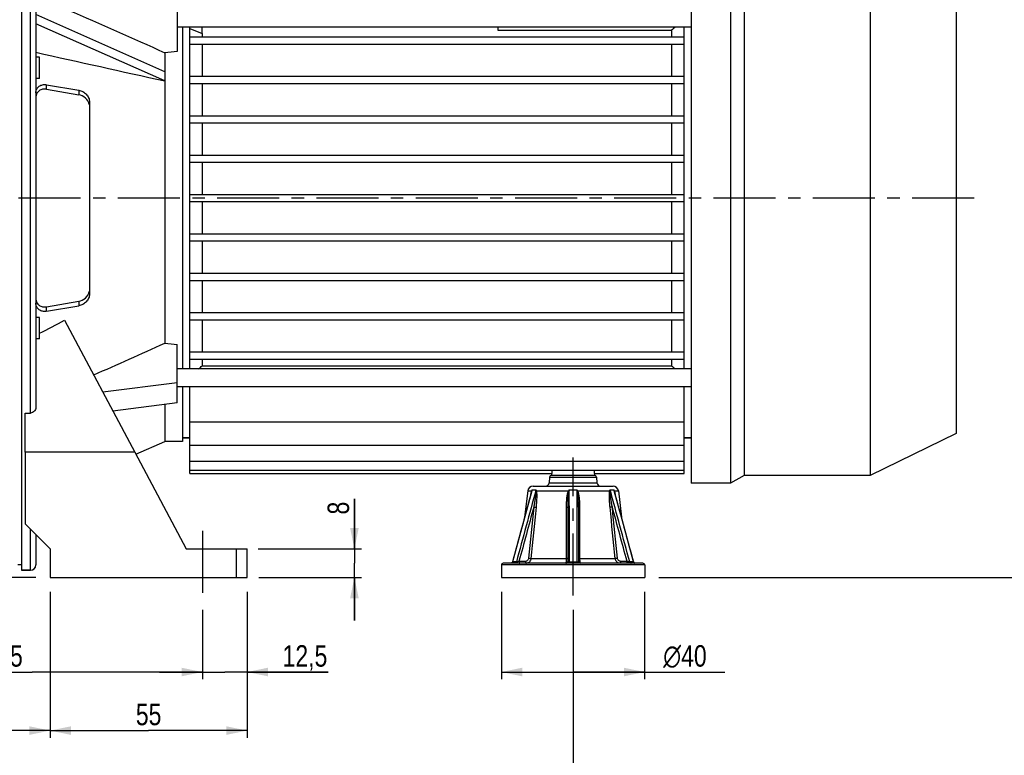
# Model space of a CAD drawing. Header units: millimetres. Extents: x 0 to 841, y 0 to 594.
# Tile 5 of 12: x 254 to 529, y 203 to 408. Entities that reach past the tile are written whole.
import ezdxf

# ---------------------------------------------------------------- set-up
doc = ezdxf.new("R2010")
doc.units = ezdxf.units.MM
doc.header["$LTSCALE"] = 46.2
doc.linetypes.add('CENTER', pattern=[0.6, 0.375, -0.075, 0.075, -0.075])
doc.layers.get('0').update_dxf_attribs({"linetype": 'CONTINUOUS'})
for name, color, linetype in [('ASSI', 7, 'CONTINUOUS'), ('GEOM', 7, 'CONTINUOUS'), ('QUOTE', 7, 'CONTINUOUS')]:
    doc.layers.add(name, color=color, linetype=linetype)
doc.styles.get("Standard").update_dxf_attribs({"font": 'txt', "width": 0.8})
doc.styles.add('TEXTSTYLE_1', font='gdt', dxfattribs={"width": 0.8})
doc.dimstyles.new('DIMSTYLE_1', dxfattribs={"dimtxt": 6, "dimasz": 5.8, "dimexe": 1, "dimexo": 2, "dimgap": 0.75, "dimtad": 1, "dimdec": 3, "dimtxsty": 'Standard', "dimblk": '_FILLED', "dimblk1": '_FILLED', "dimblk2": '_FILLED', "dimcen": 0.09, "dimadec": 3, "dimazin": 2, "dimtp": 0.5, "dimtm": 0.5, "dimtfac": 1, "dimtdec": 3, "dimtofl": 0, "dimtmove": 0, "dimatfit": 3, "dimldrblk": '_FILLED', "dimfxl": 0, "dimtolj": 1, "dimarcsym": 0})
doc.dimstyles.new('DIMSTYLE_2', dxfattribs={"dimtxt": 6, "dimasz": 5.8, "dimexe": 1, "dimexo": 2, "dimgap": 0.75, "dimtad": 1, "dimdec": 3, "dimtxsty": 'Standard', "dimblk": '_FILLED', "dimblk1": '_FILLED', "dimblk2": '_FILLED', "dimcen": 0.09, "dimadec": 3, "dimazin": 2, "dimtp": 0.2, "dimtm": 0.2, "dimtfac": 1, "dimtdec": 3, "dimtofl": 0, "dimtmove": 0, "dimatfit": 3, "dimldrblk": '_FILLED', "dimfxl": 0, "dimtolj": 1, "dimarcsym": 0})
doc.dimstyles.new('DIMSTYLE_3', dxfattribs={"dimtxt": 6, "dimasz": 5.8, "dimexe": 1, "dimexo": 2, "dimgap": 0.75, "dimtad": 1, "dimdec": 3, "dimtxsty": 'Standard', "dimblk": '_FILLED', "dimblk1": '_FILLED', "dimblk2": '_FILLED', "dimcen": 0.09, "dimadec": 3, "dimazin": 2, "dimtp": 0.3, "dimtm": 0.3, "dimtfac": 1, "dimtdec": 3, "dimtofl": 0, "dimtmove": 0, "dimatfit": 3, "dimldrblk": '_FILLED', "dimfxl": 0, "dimtolj": 1, "dimarcsym": 0})

# ---------------------------------------------------------------- blocks, each defined once
blk = doc.blocks.new('_FILLED')
at = {"color": 0, "linetype": 'ByBlock'}
blk.add_solid([(0, 0), (-1, 0.207), (-1, -0.207)], dxfattribs=at)
blk = doc.blocks.new('*D5')
at = {"layer": 'QUOTE', "color": 2, "linetype": 'Continuous'}
for p, q in [((394.75, 491.59), (563.46, 491.59)), ((561.46, 491.59), (561.46, 372.09)), ((561.46, 252.59), (561.46, 372.09)), ((432.75, 252.59), (563.46, 252.59))]:
    blk.add_line(p, q, dxfattribs=at)
at = {"layer": 'QUOTE', "color": 2, "linetype": 'Continuous', "xscale": 5.8, "yscale": 5.8, "zscale": 5.8}
for p, rotation in [((561.46, 491.59), 90), ((561.46, 252.59), 270)]:
    blk.add_blockref('_FILLED', p, dxfattribs=dict(at, rotation=rotation))
at = {"layer": 'QUOTE', "color": 2, "linetype": 'Continuous', "insert": (553.96, 372.09), "char_height": 6, "width": 19.8, "attachment_point": 2, "rotation": 90, "line_spacing_factor": 0.9}
blk.add_mtext('239', dxfattribs=at)
blk = doc.blocks.new('*D6')
at = {"layer": 'QUOTE', "color": 2, "linetype": 'Continuous'}
for p, q in [((347.71, 260.59), (347.71, 274.59)), ((347.71, 274.59), (347.71, 256.59)), ((320.83, 260.59), (349.71, 260.59)), ((347.71, 240.59), (347.71, 256.59)), ((321.02, 252.59), (349.71, 252.59)), ((347.71, 252.59), (347.71, 240.59))]:
    blk.add_line(p, q, dxfattribs=at)
at = {"layer": 'QUOTE', "color": 2, "linetype": 'Continuous', "xscale": 5.8, "yscale": 5.8, "zscale": 5.8}
for p, rotation in [((347.71, 260.59), 270), ((347.71, 252.59), 90)]:
    blk.add_blockref('_FILLED', p, dxfattribs=dict(at, rotation=rotation))
at = {"layer": 'QUOTE', "color": 2, "linetype": 'Continuous', "insert": (340.21, 270.19), "char_height": 6, "width": 6.6, "attachment_point": 1, "rotation": 90, "line_spacing_factor": 0.9}
blk.add_mtext('8', dxfattribs=at)
blk = doc.blocks.new('*D7')
at = {"layer": 'QUOTE', "color": 2, "linetype": 'Continuous'}
for p, q in [((317.75, 248.59), (317.75, 224.18)), ((305.25, 243.59), (305.25, 224.18)), ((305.25, 226.18), (293.25, 226.18)), ((293.25, 226.18), (311.5, 226.18)), ((340.36, 226.18), (311.5, 226.18)), ((317.75, 226.18), (340.36, 226.18))]:
    blk.add_line(p, q, dxfattribs=at)
at = {"layer": 'QUOTE', "color": 2, "linetype": 'Continuous', "xscale": 5.8, "yscale": 5.8, "zscale": 5.8}
blk.add_blockref('_FILLED', (305.25, 226.18), dxfattribs=at)
at = {"layer": 'QUOTE', "color": 2, "linetype": 'Continuous', "xscale": 5.8, "yscale": 5.8, "zscale": 5.8, "rotation": 180}
blk.add_blockref('_FILLED', (317.75, 226.18), dxfattribs=at)
at = {"layer": 'QUOTE', "color": 2, "linetype": 'Continuous', "insert": (327.66, 233.68), "char_height": 6, "width": 19.05, "attachment_point": 1, "line_spacing_factor": 0.9}
blk.add_mtext('12,5', dxfattribs=at)
blk = doc.blocks.new('*D8')
at = {"layer": 'QUOTE', "color": 2, "linetype": 'Continuous'}
for p, q in [((210.25, 263.08), (210.25, 224.18)), ((305.25, 243.59), (305.25, 224.18)), ((210.25, 226.18), (257.75, 226.18)), ((305.25, 226.18), (257.75, 226.18))]:
    blk.add_line(p, q, dxfattribs=at)
at = {"layer": 'QUOTE', "color": 2, "linetype": 'Continuous', "xscale": 5.8, "yscale": 5.8, "zscale": 5.8, "rotation": 180}
blk.add_blockref('_FILLED', (210.25, 226.18), dxfattribs=at)
at = {"layer": 'QUOTE', "color": 2, "linetype": 'Continuous', "xscale": 5.8, "yscale": 5.8, "zscale": 5.8}
blk.add_blockref('_FILLED', (305.25, 226.18), dxfattribs=at)
at = {"layer": 'QUOTE', "color": 2, "linetype": 'Continuous', "insert": (251.55, 233.68), "char_height": 6, "width": 13.2, "attachment_point": 2, "line_spacing_factor": 0.9}
blk.add_mtext('95', dxfattribs=at)
blk = doc.blocks.new('*D10')
at = {"layer": 'QUOTE', "color": 2, "linetype": 'Continuous'}
for p, q in [((121.25, 332.09), (121.25, 207.82)), ((262.75, 248.59), (262.75, 207.82)), ((121.25, 209.82), (192, 209.82)), ((262.75, 209.82), (192, 209.82))]:
    blk.add_line(p, q, dxfattribs=at)
at = {"layer": 'QUOTE', "color": 2, "linetype": 'Continuous', "xscale": 5.8, "yscale": 5.8, "zscale": 5.8, "rotation": 180}
blk.add_blockref('_FILLED', (121.25, 209.82), dxfattribs=at)
at = {"layer": 'QUOTE', "color": 2, "linetype": 'Continuous', "xscale": 5.8, "yscale": 5.8, "zscale": 5.8}
blk.add_blockref('_FILLED', (262.75, 209.82), dxfattribs=at)
at = {"layer": 'QUOTE', "color": 2, "linetype": 'Continuous', "insert": (192, 217.32), "char_height": 6, "width": 22.65, "attachment_point": 2, "line_spacing_factor": 0.9}
blk.add_mtext('141,5', dxfattribs=at)
blk = doc.blocks.new('*D11')
at = {"layer": 'QUOTE', "color": 2, "linetype": 'Continuous'}
for p, q in [((262.75, 248.59), (262.75, 207.82)), ((317.75, 248.59), (317.75, 207.82)), ((262.75, 209.82), (290.25, 209.82)), ((317.75, 209.82), (290.25, 209.82))]:
    blk.add_line(p, q, dxfattribs=at)
at = {"layer": 'QUOTE', "color": 2, "linetype": 'Continuous', "xscale": 5.8, "yscale": 5.8, "zscale": 5.8, "rotation": 180}
blk.add_blockref('_FILLED', (262.75, 209.82), dxfattribs=at)
at = {"layer": 'QUOTE', "color": 2, "linetype": 'Continuous', "xscale": 5.8, "yscale": 5.8, "zscale": 5.8}
blk.add_blockref('_FILLED', (317.75, 209.82), dxfattribs=at)
at = {"layer": 'QUOTE', "color": 2, "linetype": 'Continuous', "insert": (290.25, 217.32), "char_height": 6, "width": 13.2, "attachment_point": 2, "line_spacing_factor": 0.9}
blk.add_mtext('55', dxfattribs=at)
blk = doc.blocks.new('*D12')
at = {"layer": 'QUOTE', "color": 2, "linetype": 'Continuous'}
for p, q in [((408.75, 243.59), (408.75, 190.34)), ((210.25, 239.72), (210.25, 190.34)), ((210.25, 192.34), (309.5, 192.34)), ((408.75, 192.34), (309.5, 192.34))]:
    blk.add_line(p, q, dxfattribs=at)
at = {"layer": 'QUOTE', "color": 2, "linetype": 'Continuous', "xscale": 5.8, "yscale": 5.8, "zscale": 5.8, "rotation": 180}
blk.add_blockref('_FILLED', (210.25, 192.34), dxfattribs=at)
at = {"layer": 'QUOTE', "color": 2, "linetype": 'Continuous', "xscale": 5.8, "yscale": 5.8, "zscale": 5.8}
blk.add_blockref('_FILLED', (408.75, 192.34), dxfattribs=at)
at = {"layer": 'QUOTE', "color": 2, "linetype": 'Continuous', "insert": (309.5, 199.84), "char_height": 6, "width": 25.65, "attachment_point": 2, "line_spacing_factor": 0.9}
blk.add_mtext('198,5', dxfattribs=at)
blk = doc.blocks.new('*D14')
at = {"layer": 'QUOTE', "color": 2, "linetype": 'Continuous'}
for p, q in [((121.25, 385.09), (121.25, 534.45)), ((515.75, 428.39), (515.75, 534.45)), ((121.25, 532.45), (318.5, 532.45)), ((515.75, 532.45), (318.5, 532.45))]:
    blk.add_line(p, q, dxfattribs=at)
at = {"layer": 'QUOTE', "color": 2, "linetype": 'Continuous', "xscale": 5.8, "yscale": 5.8, "zscale": 5.8, "rotation": 180}
blk.add_blockref('_FILLED', (121.25, 532.45), dxfattribs=at)
at = {"layer": 'QUOTE', "color": 2, "linetype": 'Continuous', "xscale": 5.8, "yscale": 5.8, "zscale": 5.8}
blk.add_blockref('_FILLED', (515.75, 532.45), dxfattribs=at)
at = {"layer": 'QUOTE', "color": 2, "linetype": 'Continuous', "insert": (318.5, 539.95), "char_height": 6, "width": 29.85, "attachment_point": 2, "line_spacing_factor": 0.9}
blk.add_mtext('394,5', dxfattribs=at)
blk = doc.blocks.new('*D15')
at = {"layer": 'QUOTE', "color": 2, "linetype": 'Continuous'}
for p, q in [((114.66, 358.59), (76.12, 358.59)), ((78.12, 358.59), (78.12, 305.59)), ((78.12, 252.59), (78.12, 305.59)), ((258.75, 252.59), (76.12, 252.59))]:
    blk.add_line(p, q, dxfattribs=at)
at = {"layer": 'QUOTE', "color": 2, "linetype": 'Continuous', "xscale": 5.8, "yscale": 5.8, "zscale": 5.8}
for p, rotation in [((78.12, 358.59), 90), ((78.12, 252.59), 270)]:
    blk.add_blockref('_FILLED', p, dxfattribs=dict(at, rotation=rotation))
at = {"layer": 'QUOTE', "color": 2, "linetype": 'Continuous', "insert": (70.62, 305.59), "char_height": 6, "width": 16.2, "attachment_point": 2, "rotation": 90, "line_spacing_factor": 0.9}
blk.add_mtext('106', dxfattribs=at)
blk = doc.blocks.new('*D17')
at = {"layer": 'QUOTE', "color": 2, "linetype": 'Continuous'}
for p, q in [((188.75, 481.59), (59.63, 481.59)), ((61.63, 481.59), (61.63, 367.09)), ((61.63, 252.59), (61.63, 367.09)), ((258.75, 252.59), (59.63, 252.59))]:
    blk.add_line(p, q, dxfattribs=at)
at = {"layer": 'QUOTE', "color": 2, "linetype": 'Continuous', "xscale": 5.8, "yscale": 5.8, "zscale": 5.8}
for p, rotation in [((61.63, 481.59), 90), ((61.63, 252.59), 270)]:
    blk.add_blockref('_FILLED', p, dxfattribs=dict(at, rotation=rotation))
at = {"layer": 'QUOTE', "color": 2, "linetype": 'Continuous', "insert": (54.13, 367.09), "char_height": 6, "width": 19.8, "attachment_point": 2, "rotation": 90, "line_spacing_factor": 0.9}
blk.add_mtext('229', dxfattribs=at)
blk = doc.blocks.new('*D20')
at = {"layer": 'QUOTE', "color": 2, "linetype": 'Continuous'}
for p, q in [((388.75, 248.59), (388.75, 224.18)), ((428.75, 248.59), (428.75, 224.18)), ((388.75, 226.18), (408.75, 226.18)), ((428.75, 226.18), (408.75, 226.18)), ((408.75, 226.18), (451.15, 226.18))]:
    blk.add_line(p, q, dxfattribs=at)
at = {"layer": 'QUOTE', "color": 2, "linetype": 'Continuous', "xscale": 5.8, "yscale": 5.8, "zscale": 5.8, "rotation": 180}
blk.add_blockref('_FILLED', (388.75, 226.18), dxfattribs=at)
at = {"layer": 'QUOTE', "color": 2, "linetype": 'Continuous', "xscale": 5.8, "yscale": 5.8, "zscale": 5.8}
blk.add_blockref('_FILLED', (428.75, 226.18), dxfattribs=at)
at = {"layer": 'QUOTE', "color": 2, "linetype": 'Continuous', "insert": (433.95, 233.68), "char_height": 6, "width": 25.8, "attachment_point": 1, "line_spacing_factor": 0.9, "style": 'TEXTSTYLE_1'}
blk.add_mtext('{\\Fgdt;n}\\Ftxt;40', dxfattribs=at)

msp = doc.modelspace()

# ---------------------------------------------------------------- linework, layer by layer
at = {"layer": 'ASSI', "color": 7, "linetype": 'Continuous'}
for p, q in [((254.7542, 462.5916), (254.7542, 254.5916)), ((441.7542, 438.2916), (441.7542, 278.8916)), ((452.7542, 438.2916), (452.7542, 278.8916)), ((456.5647, 436.0916), (456.5647, 281.0916)), ((491.7542, 436.0916), (491.7542, 281.0916)), ((515.7542, 424.3861), (515.7542, 292.7972)), ((441.7542, 406.2962), (298.2542, 406.2962)), ((299.7542, 406.2962), (299.7542, 310.8871)), ((259.7542, 397.9466), (258.7542, 397.9466)), ((259.7542, 391.9471), (259.7542, 397.946)), ((259.7542, 391.9466), (258.7542, 391.9466)), ((259.7542, 325.2367), (258.7542, 325.2367)), ((259.7542, 319.2367), (259.7542, 325.2367)), ((266.8022, 324.446), (286.398, 287.5916)), ((259.7542, 319.2367), (258.7542, 319.2367)), ((441.7542, 310.8871), (298.2542, 310.8871)), ((441.7542, 305.8871), (298.2542, 305.8871)), ((299.7542, 305.8871), (299.7542, 290.5916)), ((255.7542, 287.5916), (255.7542, 298.5265)), ((299.7542, 291.5916), (301.7542, 291.5916)), ((439.7542, 291.5916), (441.7542, 291.5916)), ((515.7542, 292.7972), (491.7542, 281.0916)), ((286.705, 287.0142), (294.7542, 290.5916)), ((299.7542, 290.5916), (294.7542, 290.5916)), ((301.7542, 281.5916), (402.8381, 281.5916)), ((402.7542, 281.5916), (402.7542, 281.0916)), ((402.8381, 282.5324), (402.8381, 281.5916)), ((414.6702, 282.5324), (414.6702, 281.5916)), ((414.6702, 281.5916), (439.7542, 281.5916)), ((414.7542, 281.5916), (414.7542, 281.0916)), ((456.5647, 281.0916), (452.7542, 278.8916)), ((491.7542, 281.0916), (456.5647, 281.0916)), ((452.7542, 278.8916), (441.7542, 278.8916)), ((396.0999, 276.7649), (395.2466, 269.427)), ((421.4084, 276.7649), (422.2617, 269.427)), ((254.7542, 256.0916), (253.7542, 256.0916)), ((388.7542, 256.0916), (388.7542, 252.5916)), ((428.7542, 256.0916), (428.7542, 252.5916)), ((254.7542, 254.5916), (257.2542, 254.5916)), ((388.7542, 252.5916), (428.7542, 252.5916))]:
    msp.add_line(p, q, dxfattribs=at)
at = {"layer": 'ASSI', "color": 2, "linetype": 'CENTER'}
for p, q in [((520.7542, 358.5916), (118.6562, 358.5916)), ((408.7542, 247.5916), (408.7542, 286.0916)), ((305.2542, 265.5916), (305.2542, 247.5916))]:
    msp.add_line(p, q, dxfattribs=at)
at = {"layer": 'ASSI', "color": 7, "linetype": 'Continuous'}
msp.add_arc((-93.7244, 1011.5767), 775.9691, 297.0991646, 297.6852821, dxfattribs=at)
at = {"layer": 'GEOM', "color": 9, "linetype": 'Continuous'}
for p, q in [((257.2542, 298.5265), (257.2542, 462.5916)), ((261.7542, 388.9705), (261.7542, 390.2268)), ((270.7542, 388.6961), (270.7542, 387.4397)), ((261.7542, 326.9565), (261.7542, 328.2128)), ((270.7542, 329.7435), (270.7542, 328.4872)), ((402.2142, 280.6352), (415.2941, 280.6352)), ((402.0716, 279.0045), (415.4368, 279.0045)), ((396.0999, 276.7649), (397.2049, 276.7649)), ((397.1946, 276.4187), (397.3634, 277.0399)), ((397.3634, 277.0399), (398.4028, 277.0399)), ((398.5008, 276.7649), (407.4583, 276.7649)), ((407.7148, 277.0399), (409.7935, 277.0399)), ((410.0501, 276.7649), (419.0075, 276.7649)), ((419.1055, 277.0399), (420.1449, 277.0399)), ((420.1449, 277.0399), (420.3133, 276.4202)), ((420.3034, 276.7649), (421.4084, 276.7649)), ((257.2542, 254.5916), (257.2542, 266.0916)), ((314.7542, 252.5916), (314.7542, 260.5916)), ((428.7542, 256.0916), (388.7542, 256.0916)), ((392.9319, 256.9422), (391.9059, 256.9422)), ((395.4635, 257.0916), (393.6627, 257.0916)), ((396.9747, 257.9184), (406.8189, 257.9184)), ((407.7283, 256.9422), (409.7801, 256.9422)), ((410.6894, 257.9184), (420.5336, 257.9184)), ((423.8457, 257.0916), (422.0449, 257.0916)), ((425.6024, 256.9422), (424.5764, 256.9422))]:
    msp.add_line(p, q, dxfattribs=at)
at = {"layer": 'GEOM', "color": 7, "linetype": 'Continuous'}
for p, q in [((258.7542, 461.0916), (258.7542, 300.0956)), ((298.2542, 415.6768), (298.2542, 399.492)), ((294.7883, 393.876), (258.7542, 409.8907)), ((294.7883, 391.2779), (258.7542, 407.2926)), ((301.7542, 310.8871), (301.7542, 406.2962)), ((301.7542, 405.9678), (305.2183, 404.5536)), ((305.2116, 404.5536), (305.2045, 406.2962)), ((305.2116, 404.5536), (305.2183, 403.5916)), ((387.7542, 406.2962), (387.7542, 405.4958)), ((387.7542, 405.4958), (436.2901, 405.4958)), ((436.2901, 405.4958), (436.2901, 403.5916)), ((439.7542, 310.8871), (439.7542, 406.2962)), ((301.7542, 403.5916), (439.7542, 403.5916)), ((301.7542, 401.5916), (439.7542, 401.5916)), ((305.2183, 401.5916), (305.2183, 392.5916)), ((436.2901, 401.5916), (436.2901, 392.5916)), ((294.7542, 399.1768), (294.7674, 393.8822)), ((294.7674, 391.2845), (294.7542, 318.0065)), ((301.7542, 392.5916), (439.7542, 392.5916)), ((301.7542, 390.5916), (439.7542, 390.5916)), ((305.2183, 390.5916), (305.2183, 381.5916)), ((436.2901, 390.5916), (436.2901, 381.5916)), ((261.7542, 390.2268), (270.7542, 388.6961)), ((261.7542, 388.9705), (270.7542, 387.4397)), ((273.7542, 385.3919), (273.7542, 331.7914)), ((301.7542, 381.5916), (439.7542, 381.5916)), ((301.7542, 379.5916), (439.7542, 379.5916)), ((305.2183, 379.5916), (305.2183, 370.5916)), ((436.2901, 379.5916), (436.2901, 370.5916)), ((301.7542, 370.5916), (439.7542, 370.5916)), ((301.7542, 368.5916), (439.7542, 368.5916)), ((305.2183, 368.5916), (305.2183, 359.5916)), ((436.2901, 368.5916), (436.2901, 359.5916)), ((301.7542, 359.5916), (439.7542, 359.5916)), ((301.7542, 357.5916), (439.7542, 357.5916)), ((305.2183, 357.5916), (305.2183, 348.5916)), ((436.2901, 357.5916), (436.2901, 348.5916)), ((301.7542, 348.5916), (439.7542, 348.5916)), ((301.7542, 346.5916), (439.7542, 346.5916)), ((305.2183, 346.5916), (305.2183, 337.5916)), ((436.2901, 346.5916), (436.2901, 337.5916)), ((301.7542, 337.5916), (439.7542, 337.5916)), ((301.7542, 335.5916), (439.7542, 335.5916)), ((305.2183, 335.5916), (305.2183, 326.5916)), ((436.2901, 335.5916), (436.2901, 326.5916)), ((261.7542, 328.2128), (270.7542, 329.7435)), ((261.7542, 326.9565), (270.7542, 328.4872)), ((301.7542, 326.5916), (439.7542, 326.5916)), ((301.7542, 324.5916), (439.7542, 324.5916)), ((305.2183, 324.5916), (305.2183, 315.5916)), ((436.2901, 324.5916), (436.2901, 315.5916)), ((298.2542, 301.3487), (298.2542, 317.6913)), ((301.7542, 315.5916), (439.7542, 315.5916)), ((301.7542, 313.5916), (439.7542, 313.5916)), ((305.2183, 313.5916), (305.2183, 311.6875)), ((436.2901, 313.5916), (436.2901, 311.6875)), ((305.2183, 311.6875), (436.2901, 311.6875)), ((277.4407, 304.4379), (298.2542, 307.0917)), ((301.7542, 281.5916), (301.7542, 305.8871)), ((439.7542, 281.5916), (439.7542, 305.8871)), ((298.2542, 301.3487), (280.2986, 299.0629)), ((294.7542, 300.9031), (294.7542, 290.5916)), ((255.7542, 298.5265), (257.2542, 298.5265)), ((301.7542, 296.1096), (439.7542, 296.1096)), ((301.7542, 291.5916), (299.7542, 291.5916)), ((441.7542, 291.5916), (439.7542, 291.5916)), ((301.7542, 289.5047), (439.7542, 289.5047)), ((286.398, 287.5916), (255.7542, 287.5916)), ((255.7542, 287.5916), (255.7542, 267.5916)), ((286.398, 287.5916), (300.7542, 260.5916)), ((301.7542, 285.1069), (439.7542, 285.1069)), ((301.7542, 282.5324), (439.7542, 282.5324)), ((402.2142, 280.6352), (402.0716, 279.0045)), ((414.796, 281.0916), (402.7123, 281.0916)), ((415.2941, 280.6352), (415.4368, 279.0045)), ((397.5899, 278.0916), (419.9184, 278.0916)), ((397.1522, 276.4327), (391.859, 256.9606)), ((420.7056, 275.1485), (420.3564, 276.4319)), ((421.8364, 270.9911), (420.7056, 275.1485)), ((407.2542, 272.247), (407.2542, 257.0916)), ((410.2542, 272.247), (410.2542, 257.0916)), ((422.4325, 268.7988), (421.8364, 270.9911)), ((262.7542, 260.5916), (255.7542, 267.5916)), ((425.6493, 256.9606), (422.4302, 268.807)), ((258.7542, 264.5916), (258.7542, 256.0924)), ((262.7542, 260.5916), (262.7542, 252.5916)), ((300.7542, 260.5916), (317.7542, 260.5916)), ((317.7542, 252.5916), (317.7542, 260.5916)), ((428.2542, 256.5916), (389.2542, 256.5916)), ((391.4252, 256.594), (391.3765, 256.5917)), ((391.859, 256.9606), (391.8445, 256.9157)), ((257.2542, 254.5916), (254.7542, 254.5916)), ((262.7542, 252.5916), (317.7542, 252.5916))]:
    msp.add_line(p, q, dxfattribs=at)
for points in [[(391.8445, 256.9157), (391.8243, 256.8693), (391.7996, 256.8252), (391.7705, 256.7838), (391.7373, 256.7455), (391.7005, 256.7108), (391.6603, 256.68), (391.6173, 256.6534), (391.5718, 256.6314), (391.5243, 256.614), (391.4752, 256.6015), (391.4252, 256.594)], [(425.684, 256.8693), (425.6638, 256.9157), (425.6493, 256.9606)], [(425.9841, 256.614), (425.9366, 256.6314), (425.8911, 256.6534), (425.848, 256.68), (425.8079, 256.7108), (425.771, 256.7455), (425.7379, 256.7838), (425.7088, 256.8252), (425.684, 256.8693)], [(426.1318, 256.5917), (426.0832, 256.594), (426.0331, 256.6015), (425.9841, 256.614)]]:
    msp.add_lwpolyline(points, dxfattribs=at)
for centre, radius, start, end in [((641.086, 149.5241), 327.8153, 128.437842, 128.662345), ((339.8115, 392.5834), 45.0535, 178.34775, 181.65225), ((-406.9642, 1869.0276), 1702.3734, 293.6124125, 294.3431136), ((100.4223, 567.6592), 327.8153, 308.437842, 308.662345), ((641.086, 567.6592), 327.8153, 231.337655, 231.562158), ((402.7123, 280.5916), 0.5, 90, 175), ((414.796, 280.5916), 0.5, 5, 90), ((397.5899, 276.5916), 1.5, 90, 173.367485), ((401.0754, 279.0916), 1, 270, 355), ((416.433, 279.0916), 1, 185, 270), ((419.9185, 276.5916), 1.5, 6.632515, 90), ((257.2542, 256.0916), 1.5, 270, 360), ((389.2542, 256.0916), 0.5, 90, 180), ((406.7542, 257.0916), 0.5, 269.996915, 360), ((410.7542, 257.0917), 0.5, 180.001988, 270), ((428.2542, 256.0916), 0.5, 0, 90)]:
    msp.add_arc(centre, radius, start, end, dxfattribs=at)
at = {"layer": 'GEOM', "color": 9, "linetype": 'Continuous'}
for centre, radius, start, end in [((401.1692, 275.3708), 4.1557, 156.318322, 161.607149), ((402.7951, 276.8161), 4.398, 177.082862, 181.74716), ((413.3355, 271.5411), 7.8632, 135.628084, 138.368953), ((412.9757, 284.7948), 9.7428, 235.506908, 236.375811), ((404.1734, 271.5417), 7.8624, 41.630912, 44.372051), ((403.3709, 286.5102), 11.8145, 303.708505, 304.425744), ((416.3392, 275.3708), 4.1556, 18.39278, 23.681746), ((410.6099, 274.02), 10.0845, 13.176023, 13.862117), ((393.7131, 257.7772), 1.1856, 270.01739, 275.236825)]:
    msp.add_arc(centre, radius, start, end, dxfattribs=at)
at = {"layer": 'GEOM', "color": 7, "linetype": 'Continuous'}
for major_axis, start_param, end_param in [((764.9759, 18.184), 2.22553929, 2.23132941), ((764.9759, -18.184), -2.23132941, -2.22553929)]:
    msp.add_ellipse((765.3258, 358.5916), major_axis=major_axis, ratio=0.08565446, start_param=start_param, end_param=end_param, dxfattribs=at)
for points, knots in [([(258.7542, 415.0051), (261.7661, 413.7112), (273.802, 408.5173), (285.7996, 403.2335), (294.7542, 399.1768)], [0, 0, 0, 0, 0.25007012, 1, 1, 1, 1]), ([(258.7542, 387.9449), (258.7542, 388.3125), (258.9105, 389.0439), (259.637, 389.8817), (260.6556, 390.2945), (261.3914, 390.2885), (261.7542, 390.2268)], [0, 0, 0, 0, 0.25643287, 0.49913021, 0.7433458, 1, 1, 1, 1]), ([(261.7542, 388.9705), (261.3915, 389.0322), (260.6556, 389.0381), (259.637, 388.6254), (258.9105, 387.7873), (258.7542, 387.0555), (258.7542, 386.6877)], [0, 0, 0, 0, 0.25658967, 0.50076079, 0.74348054, 1, 1, 1, 1]), ([(270.7542, 388.6961), (271.1393, 388.6306), (271.9062, 388.3599), (272.8786, 387.6157), (273.5702, 386.596), (273.7542, 385.7868), (273.7542, 385.3919)], [0, 0, 0, 0, 0.24414115, 0.49795251, 0.75324806, 1, 1, 1, 1]), ([(273.6935, 384.707), (273.5488, 385.3974), (272.7568, 386.6714), (271.4347, 387.324), (270.7542, 387.4397)], [0, 0, 0, 0, 0.50539286, 1, 1, 1, 1]), ([(258.7542, 330.4955), (258.7542, 330.1277), (258.9105, 329.3959), (259.6371, 328.5578), (260.6557, 328.1451), (261.3915, 328.1511), (261.7542, 328.2128)], [0, 0, 0, 0, 0.25655468, 0.49928127, 0.74343063, 1, 1, 1, 1]), ([(270.7542, 329.7435), (271.4347, 329.8593), (272.7568, 330.5118), (273.5488, 331.7859), (273.6935, 332.4763)], [0, 0, 0, 0, 0.49460714, 1, 1, 1, 1]), ([(273.7542, 331.7914), (273.7542, 331.3965), (273.5701, 330.5872), (272.8784, 329.5674), (271.906, 328.8233), (271.1393, 328.5527), (270.7542, 328.4872)], [0, 0, 0, 0, 0.24678661, 0.5021005, 0.75588508, 1, 1, 1, 1]), ([(261.7542, 326.9565), (261.3914, 326.8948), (260.6556, 326.8888), (259.6371, 327.3015), (258.9106, 328.1393), (258.7542, 328.8707), (258.7542, 329.2384)], [0, 0, 0, 0, 0.25664517, 0.50085443, 0.74356065, 1, 1, 1, 1]), ([(258.7542, 300.0956), (258.7542, 299.9041), (258.6857, 299.5135), (258.3775, 298.9952), (257.88, 298.6195), (257.4631, 298.5265), (257.2542, 298.5265)], [0, 0, 0, 0, 0.23988114, 0.48473008, 0.73839267, 1, 1, 1, 1])]:
    msp.add_open_spline(points, degree=3, knots=knots, dxfattribs=at)
msp.add_open_spline([(258.7542, 399.2859), (270.7655, 396.6163), (282.777, 393.9477), (294.7883, 391.2779)], degree=3, dxfattribs=at)
at = {"layer": 'GEOM', "color": 9, "linetype": 'Continuous'}
for points in [[(391.9059, 256.9422), (393.6682, 263.4345), (395.4307, 269.9268), (397.1946, 276.4187)], [(398.4028, 277.0399), (396.5759, 270.3416), (394.7534, 263.642), (392.9319, 256.9422)], [(407.7283, 256.9422), (407.7253, 263.6414), (407.7216, 270.3407), (407.7148, 277.0399)], [(409.7935, 277.0399), (409.7867, 270.3407), (409.7831, 263.6414), (409.7801, 256.9422)], [(424.5764, 256.9422), (422.7549, 263.642), (420.9324, 270.3416), (419.1055, 277.0399)], [(420.3133, 276.4202), (422.0773, 269.9278), (423.8401, 263.435), (425.6024, 256.9422)], [(397.7816, 272.247), (396.4078, 267.1955), (395.035, 262.1436), (393.6627, 257.0916)], [(397.7816, 272.247), (397.2974, 267.4901), (396.8138, 262.7331), (396.3307, 257.9761)], [(398.4208, 272.1893), (397.9384, 267.4323), (397.4565, 262.6754), (396.9747, 257.9184)], [(406.8268, 272.1893), (406.8238, 267.4323), (406.8212, 262.6753), (406.8189, 257.9184)], [(410.6894, 257.9184), (410.6871, 262.6753), (410.6845, 267.4323), (410.6816, 272.1893)], [(420.5336, 257.9184), (420.0519, 262.6754), (419.5699, 267.4323), (419.0875, 272.1893)], [(421.1777, 257.9761), (420.6945, 262.7331), (420.2109, 267.4901), (419.7267, 272.247)], [(423.8457, 257.0916), (422.4734, 262.1436), (421.1006, 267.1955), (419.7267, 272.247)]]:
    msp.add_open_spline(points, degree=3, dxfattribs=at)
for points, knots in [([(396.9575, 275.7172), (396.9673, 275.772), (397.0072, 275.9895), (397.0519, 276.2062), (397.0906, 276.3669)], [0, 0, 0, 0, 0.25215267, 1, 1, 1, 1]), ([(397.0906, 276.3669), (397.1072, 276.4356), (397.1405, 276.5696), (397.1805, 276.702), (397.2049, 276.7649)], [0, 0, 0, 0, 0.51159423, 1, 1, 1, 1]), ([(397.1521, 276.4327), (397.1691, 276.4957), (397.1925, 276.5792), (397.219, 276.6617), (397.2258, 276.682)], [0, 0, 0, 0, 0.75235809, 1, 1, 1, 1]), ([(397.2049, 276.7649), (397.2159, 276.7886), (397.2628, 276.8835), (397.3181, 276.9743), (397.3634, 277.0399)], [0, 0, 0, 0, 0.24653952, 1, 1, 1, 1]), ([(397.2258, 276.682), (397.226, 276.6886), (397.2245, 276.7173), (397.2148, 276.7451), (397.2049, 276.7649)], [0, 0, 0, 0, 0.2299298, 1, 1, 1, 1]), ([(398.3992, 276.682), (398.4023, 276.592), (398.3945, 276.4098), (398.3733, 276.1361), (398.346, 275.8599), (398.3028, 275.4902), (398.2417, 275.0271), (398.1601, 274.4714), (398.0725, 273.9152), (397.9489, 273.1732), (397.8499, 272.6174), (397.7816, 272.247)], [0, 0, 0, 0, 0.06029516, 0.12185888, 0.18380546, 0.24607178, 0.37105171, 0.49643541, 0.62207897, 0.74791245, 1, 1, 1, 1]), ([(398.3991, 276.6821), (398.4088, 276.6884), (398.4449, 276.7132), (398.4787, 276.7416), (398.5011, 276.7648)], [0, 0, 0, 0, 0.26416814, 1, 1, 1, 1]), ([(398.4028, 277.0399), (398.4093, 277.0174), (398.4376, 276.9243), (398.4721, 276.833), (398.5008, 276.7649)], [0, 0, 0, 0, 0.24063524, 1, 1, 1, 1]), ([(398.5008, 276.7649), (398.5275, 276.6806), (398.556, 276.5006), (398.5843, 276.2276), (398.6023, 275.9465), (398.6115, 275.5663), (398.6113, 275.087), (398.5935, 274.5097), (398.5642, 273.9305), (398.5119, 273.1563), (398.46, 272.576), (398.4208, 272.1893)], [0, 0, 0, 0, 0.0577977, 0.1183479, 0.17963631, 0.24176538, 0.3668885, 0.49283072, 0.61924131, 0.74596349, 1, 1, 1, 1]), ([(407.4583, 276.7649), (407.4025, 276.6852), (407.3222, 276.5054), (407.2273, 276.2301), (407.151, 275.9483), (407.0728, 275.568), (406.9941, 275.0891), (406.9283, 274.5109), (406.8808, 273.9313), (406.8386, 273.1576), (406.827, 272.5765), (406.8268, 272.1893)], [0, 0, 0, 0, 0.06269372, 0.12546922, 0.18799154, 0.250597, 0.37564311, 0.50062945, 0.62555008, 0.75041783, 1, 1, 1, 1]), ([(407.5808, 276.682), (407.5486, 276.5945), (407.5049, 276.4123), (407.4562, 276.1373), (407.4178, 275.8607), (407.377, 275.4911), (407.338, 275.0282), (407.3046, 274.4721), (407.2809, 273.9158), (407.2598, 273.1742), (407.2542, 272.6178), (407.2542, 272.247)], [0, 0, 0, 0, 0.06279718, 0.12549968, 0.18809439, 0.25067271, 0.37572226, 0.5006911, 0.62559445, 0.75044351, 1, 1, 1, 1]), ([(407.7148, 277.0399), (407.7034, 277.0105), (407.6578, 276.8915), (407.6133, 276.7721), (407.5808, 276.682)], [0, 0, 0, 0, 0.24804047, 1, 1, 1, 1]), ([(409.9275, 276.682), (409.9167, 276.7122), (409.873, 276.8319), (409.8279, 276.951), (409.7935, 277.0399)], [0, 0, 0, 0, 0.25182978, 1, 1, 1, 1]), ([(410.2542, 272.247), (410.2542, 272.6178), (410.2485, 273.1742), (410.2275, 273.9158), (410.2037, 274.4721), (410.1703, 275.0282), (410.1313, 275.4911), (410.0905, 275.8607), (410.0521, 276.1373), (410.0035, 276.4123), (409.9598, 276.5945), (409.9275, 276.682)], [0, 0, 0, 0, 0.24955634, 0.37440532, 0.49930859, 0.62427737, 0.74932693, 0.81190518, 0.87449928, 0.93720284, 1, 1, 1, 1]), ([(410.6816, 272.1893), (410.6813, 272.5765), (410.6697, 273.1576), (410.6276, 273.9313), (410.58, 274.5109), (410.5142, 275.0891), (410.4355, 275.568), (410.3573, 275.9483), (410.281, 276.2301), (410.1862, 276.5054), (410.1058, 276.6852), (410.0501, 276.7649)], [0, 0, 0, 0, 0.24958171, 0.37444924, 0.49936962, 0.62435571, 0.74940255, 0.81200671, 0.87452793, 0.93730659, 1, 1, 1, 1]), ([(419.0875, 272.1893), (419.0483, 272.576), (418.9965, 273.1563), (418.9441, 273.9306), (418.9148, 274.5098), (418.8973, 275.0872), (418.8964, 275.5664), (418.9067, 275.9466), (418.9232, 276.2277), (418.953, 276.5005), (418.9809, 276.6805), (419.0075, 276.7649)], [0, 0, 0, 0, 0.25404914, 0.38077765, 0.50719412, 0.63313662, 0.75826744, 0.8203748, 0.88175327, 0.94215504, 1, 1, 1, 1]), ([(419.0075, 276.7649), (419.0173, 276.7882), (419.054, 276.8784), (419.0857, 276.9706), (419.1055, 277.0399)], [0, 0, 0, 0, 0.25949328, 1, 1, 1, 1]), ([(419.1092, 276.682), (419.0995, 276.6884), (419.0635, 276.7132), (419.0298, 276.7417), (419.0075, 276.7649)], [0, 0, 0, 0, 0.26445107, 1, 1, 1, 1]), ([(419.1092, 276.682), (419.1101, 276.7122), (419.1124, 276.8315), (419.1101, 276.9509), (419.1055, 277.0399)], [0, 0, 0, 0, 0.25263344, 1, 1, 1, 1]), ([(419.7267, 272.247), (419.6584, 272.6174), (419.5594, 273.1732), (419.4359, 273.9153), (419.3482, 274.4714), (419.2667, 275.0272), (419.2054, 275.4902), (419.1625, 275.86), (419.1347, 276.1361), (419.1141, 276.4098), (419.106, 276.592), (419.1092, 276.682)], [0, 0, 0, 0, 0.25209144, 0.37792685, 0.50357226, 0.62895686, 0.75393947, 0.81619985, 0.8781695, 0.93968747, 1, 1, 1, 1]), ([(420.1449, 277.0399), (420.1602, 277.0178), (420.2186, 276.9295), (420.2701, 276.8365), (420.3034, 276.7649)], [0, 0, 0, 0, 0.25381938, 1, 1, 1, 1]), ([(420.2827, 276.6821), (420.2825, 276.6886), (420.2839, 276.7173), (420.2934, 276.7451), (420.3031, 276.7648)], [0, 0, 0, 0, 0.22991015, 1, 1, 1, 1]), ([(420.2825, 276.682), (420.2894, 276.6616), (420.316, 276.5789), (420.3395, 276.4952), (420.3565, 276.432)], [0, 0, 0, 0, 0.24762921, 1, 1, 1, 1]), ([(420.3034, 276.7649), (420.3133, 276.7394), (420.3513, 276.6315), (420.3799, 276.5206), (420.4007, 276.4361)], [0, 0, 0, 0, 0.23884417, 1, 1, 1, 1]), ([(420.4289, 276.3187), (420.4405, 276.2694), (420.4856, 276.0701), (420.5237, 275.8692), (420.5508, 275.7178)], [0, 0, 0, 0, 0.24767138, 1, 1, 1, 1]), ([(397.7816, 272.247), (397.8953, 272.2316), (398.1081, 272.2088), (398.3216, 272.192), (398.4208, 272.1893)], [0, 0, 0, 0, 0.53600939, 1, 1, 1, 1]), ([(406.8268, 272.1893), (406.8828, 272.1902), (406.9849, 272.194), (407.1044, 272.2043), (407.1801, 272.2157), (407.2188, 272.2251), (407.2424, 272.2328), (407.2542, 272.2427), (407.2542, 272.247)], [0, 0, 0, 0, 0.38461339, 0.70120703, 0.8215129, 0.91182421, 0.97021302, 1, 1, 1, 1]), ([(410.6816, 272.1893), (410.6255, 272.1902), (410.5235, 272.194), (410.4039, 272.2043), (410.3282, 272.2157), (410.2895, 272.2251), (410.2659, 272.2328), (410.2542, 272.2427), (410.2542, 272.247)], [0, 0, 0, 0, 0.38461344, 0.70120709, 0.82151294, 0.91182423, 0.97021303, 1, 1, 1, 1]), ([(419.7267, 272.247), (419.613, 272.2316), (419.4003, 272.2088), (419.1868, 272.192), (419.0875, 272.1893)], [0, 0, 0, 0, 0.53600908, 1, 1, 1, 1]), ([(391.906, 256.9422), (391.879, 256.8457), (391.795, 256.7088), (391.6235, 256.6091), (391.5274, 256.5916), (391.4804, 256.5916)], [0, 0, 0, 0, 0.51280402, 0.75920602, 1, 1, 1, 1]), ([(391.9059, 256.9422), (391.8985, 256.9425), (391.8869, 256.9431), (391.8726, 256.9463), (391.8623, 256.9495), (391.858, 256.957), (391.859, 256.9606)], [0, 0, 0, 0, 0.40753522, 0.63434709, 0.79739328, 1, 1, 1, 1]), ([(392.9319, 256.9422), (392.9069, 256.8469), (392.8303, 256.7111), (392.6676, 256.6094), (392.5765, 256.5916), (392.5322, 256.5916)], [0, 0, 0, 0, 0.52182048, 0.76537947, 1, 1, 1, 1]), ([(393.6626, 257.0916), (393.5348, 257.0529), (393.3416, 257.004), (393.0969, 256.9585), (392.982, 256.9436), (392.9319, 256.9422)], [0, 0, 0, 0, 0.53628687, 0.79864974, 1, 1, 1, 1]), ([(393.6627, 257.0916), (393.6627, 257.0275), (393.6742, 256.9062), (393.7175, 256.7657), (393.7703, 256.6772), (393.8231, 256.6176), (393.8784, 256.5916), (393.9127, 256.5916)], [0, 0, 0, 0, 0.31922351, 0.60315091, 0.72395933, 0.82906478, 1, 1, 1, 1]), ([(396.3307, 257.9761), (396.3185, 257.857), (396.2575, 257.6251), (396.0619, 257.3335), (395.7862, 257.138), (395.5689, 257.0917), (395.4635, 257.0916)], [0, 0, 0, 0, 0.26626644, 0.52229482, 0.76554968, 1, 1, 1, 1]), ([(395.4635, 257.0916), (395.4635, 257.0275), (395.4749, 256.9062), (395.5182, 256.7657), (395.571, 256.6772), (395.6239, 256.6176), (395.6792, 256.5916), (395.7135, 256.5916)], [0, 0, 0, 0, 0.31922356, 0.60315099, 0.7239594, 0.82906482, 1, 1, 1, 1]), ([(396.9747, 257.9184), (396.9572, 257.7403), (396.8695, 257.3946), (396.5872, 256.9573), (396.1861, 256.6622), (395.8675, 256.5917), (395.7135, 256.5916)], [0, 0, 0, 0, 0.26911737, 0.52624084, 0.76829739, 1, 1, 1, 1]), ([(396.3307, 257.9761), (396.4456, 257.9606), (396.66, 257.9377), (396.8751, 257.9209), (396.9747, 257.9184)], [0, 0, 0, 0, 0.53799634, 1, 1, 1, 1]), ([(406.8189, 257.9184), (406.8184, 257.8294), (406.8168, 257.6562), (406.8122, 257.4065), (406.8057, 257.1796), (406.7977, 256.983), (406.7896, 256.841), (406.7823, 256.7474), (406.777, 256.6932), (406.7719, 256.6511), (406.7663, 256.6194), (406.7621, 256.6023), (406.7569, 256.5916), (406.7542, 256.5916)], [0, 0, 0, 0, 0.20052421, 0.39019645, 0.56250087, 0.71194379, 0.83360752, 0.88277488, 0.92361806, 0.9558525, 0.97923761, 0.99373898, 1, 1, 1, 1]), ([(406.8189, 257.9184), (406.8758, 257.9193), (406.9796, 257.9229), (407.1013, 257.9331), (407.1785, 257.9446), (407.218, 257.954), (407.2421, 257.9618), (407.2542, 257.9717), (407.2542, 257.9761)], [0, 0, 0, 0, 0.38373211, 0.70063739, 0.8212439, 0.91181563, 0.97032715, 1, 1, 1, 1]), ([(407.2542, 257.0916), (407.2542, 257.0715), (407.2803, 257.0394), (407.3271, 257.0125), (407.4088, 256.9797), (407.5443, 256.9521), (407.6624, 256.9432), (407.7283, 256.9422)], [0, 0, 0, 0, 0.11637447, 0.20468179, 0.31787426, 0.61983092, 1, 1, 1, 1]), ([(407.7023, 256.5916), (407.7049, 256.5916), (407.7082, 256.6032), (407.7117, 256.6193), (407.7154, 256.6511), (407.7188, 256.6918), (407.722, 256.7434), (407.7258, 256.8278), (407.7275, 256.8951), (407.7283, 256.9422)], [0, 0, 0, 0, 0.02150881, 0.07555288, 0.16280199, 0.28121121, 0.42804752, 0.59978497, 1, 1, 1, 1]), ([(409.7801, 256.9422), (409.8459, 256.9432), (409.9641, 256.9521), (410.0995, 256.9797), (410.1812, 257.0125), (410.228, 257.0393), (410.2542, 257.0715), (410.2542, 257.0916)], [0, 0, 0, 0, 0.38015497, 0.68210565, 0.79530054, 0.88361284, 1, 1, 1, 1]), ([(409.806, 256.5916), (409.8035, 256.5916), (409.8002, 256.6032), (409.7967, 256.6193), (409.793, 256.6511), (409.7895, 256.6918), (409.7864, 256.7434), (409.7826, 256.8278), (409.7809, 256.8951), (409.7801, 256.9422)], [0, 0, 0, 0, 0.02150884, 0.07555291, 0.16280202, 0.28121123, 0.42804754, 0.59978499, 1, 1, 1, 1]), ([(410.6894, 257.9184), (410.6325, 257.9192), (410.5287, 257.9228), (410.407, 257.9331), (410.3299, 257.9446), (410.2903, 257.954), (410.2663, 257.9618), (410.2542, 257.9717), (410.2542, 257.9761)], [0, 0, 0, 0, 0.38374224, 0.70065067, 0.82125565, 0.91182398, 0.97033078, 1, 1, 1, 1]), ([(410.7542, 256.5916), (410.7514, 256.5916), (410.7463, 256.6023), (410.7421, 256.6194), (410.7364, 256.6511), (410.7313, 256.6932), (410.726, 256.7474), (410.7188, 256.841), (410.7107, 256.983), (410.7026, 257.1796), (410.6962, 257.4065), (410.6916, 257.6562), (410.6899, 257.8294), (410.6894, 257.9184)], [0, 0, 0, 0, 0.00626102, 0.02076239, 0.0441475, 0.07638194, 0.11722512, 0.16639248, 0.28805621, 0.43749913, 0.60980355, 0.79947579, 1, 1, 1, 1]), ([(421.1777, 257.9761), (421.0627, 257.9606), (420.8483, 257.9377), (420.6332, 257.9209), (420.5336, 257.9184)], [0, 0, 0, 0, 0.53798918, 1, 1, 1, 1]), ([(421.7949, 256.5916), (421.6408, 256.5917), (421.3222, 256.6622), (420.9212, 256.9573), (420.6388, 257.3946), (420.5511, 257.7403), (420.5336, 257.9184)], [0, 0, 0, 0, 0.23170261, 0.47375916, 0.73088263, 1, 1, 1, 1]), ([(422.0449, 257.0916), (421.9394, 257.0917), (421.7222, 257.138), (421.4464, 257.3335), (421.2509, 257.6251), (421.1898, 257.857), (421.1777, 257.9761)], [0, 0, 0, 0, 0.23445032, 0.47770518, 0.73373356, 1, 1, 1, 1]), ([(422.0449, 257.0916), (422.0449, 257.0275), (422.0334, 256.9062), (421.9901, 256.7657), (421.9373, 256.6772), (421.8844, 256.6176), (421.8292, 256.5916), (421.7949, 256.5916)], [0, 0, 0, 0, 0.31922351, 0.60315092, 0.72395935, 0.82906479, 1, 1, 1, 1]), ([(423.8456, 257.0916), (423.8456, 257.0275), (423.8342, 256.9062), (423.7909, 256.7657), (423.7381, 256.6772), (423.6852, 256.6176), (423.6299, 256.5916), (423.5956, 256.5916)], [0, 0, 0, 0, 0.31922356, 0.60315099, 0.7239594, 0.82906482, 1, 1, 1, 1]), ([(424.5764, 256.9422), (424.5263, 256.9436), (424.4114, 256.9585), (424.1667, 257.004), (423.9735, 257.0529), (423.8457, 257.0916)], [0, 0, 0, 0, 0.20135028, 0.4637122, 1, 1, 1, 1]), ([(424.5765, 256.9422), (424.6015, 256.8469), (424.678, 256.7111), (424.8407, 256.6094), (424.9318, 256.5916), (424.9761, 256.5916)], [0, 0, 0, 0, 0.52182025, 0.76537929, 1, 1, 1, 1]), ([(425.6493, 256.9606), (425.65, 256.9582), (425.6479, 256.9492), (425.6276, 256.944), (425.6127, 256.9426), (425.6024, 256.9422)], [0, 0, 0, 0, 0.13231072, 0.43742301, 1, 1, 1, 1]), ([(425.6024, 256.9422), (425.6293, 256.8457), (425.7134, 256.7088), (425.8849, 256.6091), (425.9809, 256.5916), (426.0279, 256.5916)], [0, 0, 0, 0, 0.51280401, 0.75920599, 1, 1, 1, 1])]:
    msp.add_open_spline(points, degree=3, knots=knots, dxfattribs=at)

# ---------------------------------------------------------------- dimensions: what is measured, and where the dimension line sits
at = {"layer": 'QUOTE', "color": 2, "linetype": 'Continuous'}
for base, p1, p2, angle, dimstyle, picture, middle in [((121.2542, 532.4538), (515.7542, 426.3861), (121.2542, 383.0916), 180, 'DIMSTYLE_1', '*D14', (318.1042, 532.4538)), ((561.4607, 491.5916), (430.7542, 252.5916), (392.7542, 491.5916), 90, 'DIMSTYLE_1', '*D5', (561.4607, 371.6917)), ((61.6317, 252.5916), (190.7542, 481.5916), (260.7542, 252.5916), 270, 'DIMSTYLE_1', '*D17', (61.6317, 366.6916)), ((78.1238, 252.5916), (116.6562, 358.5916), (260.7542, 252.5916), 270, 'DIMSTYLE_3', '*D15', (78.1238, 305.1916)), ((121.2542, 209.8243), (262.7542, 250.5916), (121.2542, 334.0916), 180, 'DIMSTYLE_1', '*D10', (191.6042, 209.8243)), ((347.7097, 252.5916), (318.8348, 260.5916), (319.0219, 252.5916), 270, 'DIMSTYLE_2', '*D6', (347.7097, 271.9935))]:
    dim = msp.add_linear_dim(base=base, p1=p1, p2=p2, angle=angle, dimstyle=dimstyle, dxfattribs=at)
    dim.commit()
    dim.dimension.update_dxf_attribs({"geometry": picture, "text_midpoint": middle, "dimtype": 160})
for base, p1, p2, dimstyle, picture, middle in [((305.2542, 226.1765), (210.2542, 265.0759), (305.2542, 245.5916), 'DIMSTYLE_3', '*D8', (251.1471, 226.1765)), ((317.7542, 209.8243), (262.7542, 250.5916), (317.7542, 250.5916), 'DIMSTYLE_3', '*D11', (289.8542, 209.8243)), ((317.7542, 226.1765), (305.2542, 245.5916), (317.7542, 250.5916), 'DIMSTYLE_2', '*D7', (333.6119, 226.1765)), ((408.7542, 192.3444), (210.2542, 241.7208), (408.7542, 245.5916), 'DIMSTYLE_1', '*D12', (309.1042, 192.3444))]:
    dim = msp.add_linear_dim(base=base, p1=p1, p2=p2, dimstyle=dimstyle, dxfattribs=at)
    dim.commit()
    dim.dimension.update_dxf_attribs({"geometry": picture, "text_midpoint": middle, "dimtype": 160})
dim = msp.add_linear_dim(base=(428.7542, 226.1765), p1=(388.7542, 250.5916), p2=(428.7542, 250.5916), text='%%c<>', dimstyle='DIMSTYLE_3', dxfattribs=at)
dim.commit()
dim.dimension.update_dxf_attribs({"geometry": '*D20', "text_midpoint": (442.549, 226.1765), "dimtype": 160})

doc.saveas('drawing.dxf')
